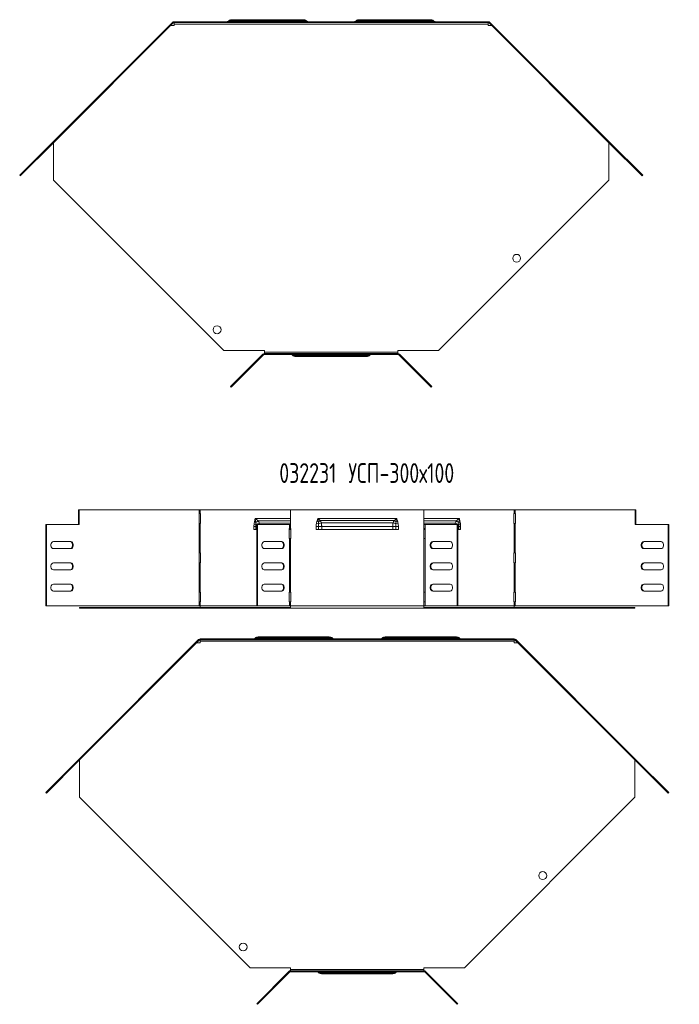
# Model space of a CAD drawing. Header units: millimetres. Extents: x -54 to 5795, y -1527 to 480.
# Tile 10 of 16: x 2865 to 3533, y -1527 to -531. Entities that reach past the tile are written whole.
import ezdxf

# ---------------------------------------------------------------- set-up
doc = ezdxf.new("R2010")
doc.units = ezdxf.units.MM
doc.styles.add('SLDTEXTSTYLE4', font='TXT', dxfattribs={"width": 0.7, "bigfont": 'bigfont'})

msp = doc.modelspace()

# ---------------------------------------------------------------- linework, layer by layer
at = {"color": 7, "linetype": 'Continuous', "lineweight": 15}
for p, q in [((2898.39, -655.27), (3019.79, -533.87)), ((2899.03, -655.91), (3020.43, -534.51)), ((3021.49, -537.07), (3017.86, -537.07)), ((3020.43, -534.51), (3019.79, -533.87)), ((3021.49, -533.17), (3021.49, -534.07)), ((3021.49, -533.17), (3339.09, -533.17)), ((3021.49, -534.07), (3339.09, -534.07)), ((3021.49, -534.07), (3021.49, -535.57)), ((3021.49, -535.57), (3339.09, -535.57)), ((3021.49, -535.57), (3021.49, -537.07)), ((3153.34, -532.75), (3078.67, -532.75)), ((3152.29, -531.87), (3079.72, -531.87)), ((3152.01, -531.17), (3080.01, -531.17)), ((3281.9, -532.75), (3207.23, -532.75)), ((3280.85, -531.87), (3208.28, -531.87)), ((3280.57, -531.17), (3208.57, -531.17)), ((3339.09, -533.17), (3339.09, -534.07)), ((3339.09, -535.57), (3339.09, -534.07)), ((3339.09, -537.07), (3339.09, -535.57)), ((3342.71, -537.07), (3339.09, -537.07)), ((3340.15, -534.51), (3340.78, -533.87)), ((3340.15, -534.51), (3461.55, -655.91)), ((3340.78, -533.87), (3462.18, -655.27)), ((2898.39, -655.27), (2865.11, -688.55)), ((2899.03, -655.91), (2865.74, -689.19)), ((2898.39, -655.27), (2899.03, -655.91)), ((2899.29, -655.64), (2899.29, -693.28)), ((3461.29, -693.28), (3461.29, -655.64)), ((3462.18, -655.27), (3461.55, -655.91)), ((3494.83, -689.19), (3461.55, -655.91)), ((3495.47, -688.55), (3462.18, -655.27)), ((2865.11, -688.55), (2865.74, -689.19)), ((2899.29, -693.28), (3071.77, -865.77)), ((3288.8, -865.77), (3461.29, -693.28)), ((3495.47, -688.55), (3494.83, -689.19)), ((3071.77, -865.77), (3112.79, -865.77)), ((3112.79, -865.77), (3112.79, -867.27)), ((3247.79, -865.77), (3288.8, -865.77)), ((3247.79, -867.27), (3247.79, -865.77)), ((3078.56, -902), (3111.09, -869.47)), ((3079.19, -902.64), (3111.73, -870.11)), ((3111.09, -869.47), (3111.73, -870.11)), ((3247.79, -867.27), (3112.79, -867.27)), ((3112.79, -867.27), (3112.79, -868.77)), ((3247.79, -868.77), (3112.79, -868.77)), ((3112.79, -869.67), (3112.79, -868.77)), ((3247.79, -869.67), (3112.79, -869.67)), ((3142.95, -870.09), (3217.62, -870.09)), ((3144, -870.97), (3216.57, -870.97)), ((3144.29, -871.67), (3216.29, -871.67)), ((3247.79, -868.77), (3247.79, -867.27)), ((3247.79, -869.67), (3247.79, -868.77)), ((3249.48, -869.47), (3248.85, -870.11)), ((3281.38, -902.64), (3248.85, -870.11)), ((3282.01, -902), (3249.48, -869.47)), ((3078.56, -902), (3079.19, -902.64)), ((3282.01, -902), (3281.38, -902.64)), ((2924.77, -1026.67), (2925.4, -1026.67)), ((2924.77, -1041.67), (2924.77, -1026.67)), ((2925.4, -1041.67), (2925.4, -1026.67)), ((2925.4, -1026.67), (3046.8, -1026.67)), ((3046.8, -1030.67), (3046.64, -1030.67)), ((3046.64, -1030.67), (3046.64, -1040.67)), ((3046.8, -1026.67), (3046.8, -1030.67)), ((3047.86, -1026.67), (3046.8, -1026.67)), ((3046.8, -1030.67), (3047.86, -1030.67)), ((3047.86, -1030.67), (3047.86, -1026.67)), ((3047.86, -1026.67), (3139.17, -1026.67)), ((3048.1, -1030.67), (3047.86, -1030.67)), ((3048.1, -1040.67), (3048.1, -1030.67)), ((3139.17, -1035.47), (3103.29, -1035.47)), ((3139.17, -1026.67), (3139.17, -1041.67)), ((3274.17, -1026.67), (3139.17, -1026.67)), ((3166.67, -1035.47), (3246.67, -1035.47)), ((3274.17, -1026.67), (3274.17, -1041.67)), ((3274.17, -1026.67), (3365.47, -1026.67)), ((3310.05, -1035.47), (3274.17, -1035.47)), ((3365.47, -1030.67), (3365.23, -1030.67)), ((3365.23, -1030.67), (3365.23, -1040.67)), ((3365.47, -1026.67), (3365.47, -1030.67)), ((3366.53, -1026.67), (3365.47, -1026.67)), ((3365.47, -1030.67), (3366.53, -1030.67)), ((3366.53, -1030.67), (3366.53, -1026.67)), ((3366.53, -1026.67), (3487.93, -1026.67)), ((3366.69, -1030.67), (3366.53, -1030.67)), ((3366.69, -1040.67), (3366.69, -1030.67)), ((3487.93, -1041.67), (3487.93, -1026.67)), ((3488.56, -1026.67), (3487.93, -1026.67)), ((3488.56, -1041.67), (3488.56, -1026.67)), ((2891.49, -1123.97), (2891.49, -1041.67)), ((2891.49, -1041.67), (2892.12, -1041.67)), ((2892.12, -1123.97), (2892.12, -1041.67)), ((2892.12, -1041.67), (2925.4, -1041.67)), ((3046.64, -1040.67), (3046.8, -1040.67)), ((3046.8, -1040.67), (3046.8, -1070.32)), ((3047.86, -1040.67), (3046.8, -1040.67)), ((3047.86, -1070.32), (3047.86, -1040.67)), ((3047.86, -1040.67), (3048.1, -1040.67)), ((3102.09, -1046.67), (3102.09, -1043.58)), ((3102.09, -1043.58), (3103.99, -1043.58)), ((3102.23, -1041.63), (3104.01, -1041.89)), ((3102.59, -1039.43), (3103.88, -1039.68)), ((3103.99, -1043.58), (3103.99, -1046.67)), ((3103.99, -1043.58), (3104.94, -1043.58)), ((3104.94, -1123.97), (3104.94, -1041.67)), ((3104.94, -1041.67), (3105.57, -1041.67)), ((3105.57, -1123.97), (3105.57, -1041.67)), ((3105.57, -1041.67), (3138.1, -1041.67)), ((3139.17, -1038.01), (3106.41, -1038.01)), ((3139.17, -1040.23), (3107.5, -1040.23)), ((3107.5, -1040.23), (3107.64, -1041.67)), ((3138.1, -1041.67), (3138.1, -1045.67)), ((3138.1, -1041.67), (3139.17, -1041.67)), ((3139.17, -1041.67), (3139.17, -1045.67)), ((3165.04, -1043.58), (3167.51, -1043.58)), ((3165.04, -1046.67), (3165.04, -1043.58)), ((3165.33, -1040.68), (3167.54, -1041.14)), ((3165.86, -1038.47), (3167.38, -1038.93)), ((3167.51, -1043.58), (3167.51, -1046.67)), ((3167.51, -1043.58), (3170.67, -1043.58)), ((3169.33, -1037.67), (3244, -1037.67)), ((3170.38, -1039.9), (3242.95, -1039.9)), ((3170.67, -1043.58), (3170.67, -1046.67)), ((3170.67, -1043.58), (3242.67, -1043.58)), ((3242.67, -1043.58), (3245.82, -1043.58)), ((3242.67, -1046.67), (3242.67, -1043.58)), ((3245.79, -1041.14), (3248.01, -1040.68)), ((3245.82, -1046.67), (3245.82, -1043.58)), ((3245.82, -1043.58), (3248.29, -1043.58)), ((3245.95, -1038.93), (3247.47, -1038.47)), ((3248.29, -1043.58), (3248.29, -1046.67)), ((3306.92, -1038.01), (3274.17, -1038.01)), ((3305.83, -1040.23), (3274.17, -1040.23)), ((3274.17, -1045.67), (3274.17, -1041.67)), ((3274.17, -1041.67), (3275.23, -1041.67)), ((3275.23, -1045.67), (3275.23, -1041.67)), ((3307.76, -1041.67), (3275.23, -1041.67)), ((3305.69, -1041.67), (3305.83, -1040.23)), ((3307.76, -1041.67), (3307.76, -1123.97)), ((3308.39, -1041.67), (3307.76, -1041.67)), ((3308.39, -1041.67), (3308.39, -1123.97)), ((3308.39, -1043.58), (3309.34, -1043.58)), ((3309.32, -1041.89), (3311.1, -1041.63)), ((3309.34, -1043.58), (3311.24, -1043.58)), ((3309.34, -1046.67), (3309.34, -1043.58)), ((3309.45, -1039.68), (3310.74, -1039.43)), ((3311.24, -1043.58), (3311.24, -1046.67)), ((3365.23, -1040.67), (3365.47, -1040.67)), ((3365.47, -1040.67), (3365.47, -1070.32)), ((3366.53, -1040.67), (3365.47, -1040.67)), ((3366.53, -1070.32), (3366.53, -1040.67)), ((3366.53, -1040.67), (3366.69, -1040.67)), ((3521.21, -1041.67), (3487.93, -1041.67)), ((3521.21, -1041.67), (3521.21, -1123.97)), ((3521.84, -1041.67), (3521.21, -1041.67)), ((3521.84, -1041.67), (3521.84, -1123.97)), ((3102.09, -1046.67), (3104.94, -1046.67)), ((3138.1, -1045.67), (3137.94, -1045.67)), ((3137.94, -1045.67), (3137.94, -1055.67)), ((3137.94, -1046.67), (3139.4, -1046.67)), ((3139.17, -1045.67), (3138.1, -1045.67)), ((3139.4, -1045.67), (3139.17, -1045.67)), ((3139.4, -1055.67), (3139.4, -1045.67)), ((3167.51, -1046.67), (3165.04, -1046.67)), ((3170.67, -1046.67), (3167.51, -1046.67)), ((3170.67, -1046.67), (3242.67, -1046.67)), ((3245.82, -1046.67), (3242.67, -1046.67)), ((3248.29, -1046.67), (3245.82, -1046.67)), ((3274.17, -1045.67), (3273.93, -1045.67)), ((3273.93, -1045.67), (3273.93, -1055.67)), ((3273.93, -1046.67), (3275.39, -1046.67)), ((3275.23, -1045.67), (3274.17, -1045.67)), ((3275.23, -1045.67), (3275.39, -1045.67)), ((3275.39, -1045.67), (3275.39, -1055.67)), ((3308.39, -1046.67), (3311.24, -1046.67)), ((2899.19, -1058.97), (2916.87, -1058.97)), ((3130.32, -1058.97), (3112.64, -1058.97)), ((3137.94, -1055.67), (3138.1, -1055.67)), ((3138.1, -1055.67), (3138.1, -1109.97)), ((3138.1, -1055.67), (3139.17, -1055.67)), ((3139.17, -1055.67), (3139.17, -1109.97)), ((3139.17, -1055.67), (3139.4, -1055.67)), ((3273.93, -1055.67), (3274.17, -1055.67)), ((3274.17, -1109.97), (3274.17, -1055.67)), ((3274.17, -1055.67), (3275.23, -1055.67)), ((3275.23, -1109.97), (3275.23, -1055.67)), ((3275.39, -1055.67), (3275.23, -1055.67)), ((3300.69, -1058.97), (3283.01, -1058.97)), ((3514.14, -1058.97), (3496.46, -1058.97)), ((2916.87, -1065.97), (2899.19, -1065.97)), ((3046.8, -1070.32), (3046.64, -1070.32)), ((3046.64, -1070.32), (3046.64, -1080.32)), ((3046.8, -1070.32), (3047.86, -1070.32)), ((3048.1, -1070.32), (3047.86, -1070.32)), ((3048.1, -1080.32), (3048.1, -1070.32)), ((3112.64, -1065.97), (3130.32, -1065.97)), ((3283.01, -1065.97), (3300.69, -1065.97)), ((3365.47, -1070.32), (3365.23, -1070.32)), ((3365.23, -1070.32), (3365.23, -1080.32)), ((3365.47, -1070.32), (3366.53, -1070.32)), ((3366.69, -1070.32), (3366.53, -1070.32)), ((3366.69, -1080.32), (3366.69, -1070.32)), ((3496.46, -1065.97), (3514.14, -1065.97)), ((2899.19, -1080.47), (2916.87, -1080.47)), ((3046.64, -1080.32), (3046.8, -1080.32)), ((3046.8, -1080.32), (3046.8, -1109.97)), ((3047.86, -1080.32), (3046.8, -1080.32)), ((3047.86, -1109.97), (3047.86, -1080.32)), ((3047.86, -1080.32), (3048.1, -1080.32)), ((3130.32, -1080.47), (3112.64, -1080.47)), ((3300.69, -1080.47), (3283.01, -1080.47)), ((3365.23, -1080.32), (3365.47, -1080.32)), ((3365.47, -1080.32), (3365.47, -1109.97)), ((3366.53, -1080.32), (3365.47, -1080.32)), ((3366.53, -1109.97), (3366.53, -1080.32)), ((3366.53, -1080.32), (3366.69, -1080.32)), ((3514.14, -1080.47), (3496.46, -1080.47)), ((2916.87, -1087.47), (2899.19, -1087.47)), ((3112.64, -1087.47), (3130.32, -1087.47)), ((3283.01, -1087.47), (3300.69, -1087.47)), ((3496.46, -1087.47), (3514.14, -1087.47)), ((2916.87, -1101.97), (2899.19, -1101.97)), ((3130.32, -1101.97), (3112.64, -1101.97)), ((3283.01, -1101.97), (3300.69, -1101.97)), ((3496.46, -1101.97), (3514.14, -1101.97)), ((2899.19, -1108.97), (2916.87, -1108.97)), ((3046.8, -1109.97), (3046.64, -1109.97)), ((3046.64, -1109.97), (3046.64, -1119.97)), ((3046.8, -1109.97), (3047.86, -1109.97)), ((3048.1, -1109.97), (3047.86, -1109.97)), ((3048.1, -1119.97), (3048.1, -1109.97)), ((3112.64, -1108.97), (3130.32, -1108.97)), ((3138.1, -1109.97), (3137.94, -1109.97)), ((3137.94, -1109.97), (3137.94, -1119.97)), ((3139.17, -1109.97), (3138.1, -1109.97)), ((3139.4, -1109.97), (3139.17, -1109.97)), ((3139.4, -1119.97), (3139.4, -1109.97)), ((3274.17, -1109.97), (3273.93, -1109.97)), ((3273.93, -1109.97), (3273.93, -1119.97)), ((3275.23, -1109.97), (3274.17, -1109.97)), ((3275.23, -1109.97), (3275.39, -1109.97)), ((3275.39, -1109.97), (3275.39, -1119.97)), ((3300.69, -1108.97), (3283.01, -1108.97)), ((3365.47, -1109.97), (3365.23, -1109.97)), ((3365.23, -1109.97), (3365.23, -1119.97)), ((3365.47, -1109.97), (3366.53, -1109.97)), ((3366.69, -1109.97), (3366.53, -1109.97)), ((3366.69, -1119.97), (3366.69, -1109.97)), ((3514.14, -1108.97), (3496.46, -1108.97)), ((2891.49, -1123.97), (2892.12, -1123.97)), ((3046.8, -1123.97), (2892.12, -1123.97)), ((3046.64, -1119.97), (3046.8, -1119.97)), ((3046.8, -1119.97), (3046.8, -1123.97)), ((3047.86, -1119.97), (3046.8, -1119.97)), ((3046.8, -1123.97), (3047.86, -1123.97)), ((3047.86, -1123.97), (3047.86, -1119.97)), ((3047.86, -1119.97), (3048.1, -1119.97)), ((3047.86, -1123.97), (3047.86, -1125.47)), ((3104.94, -1123.97), (3047.86, -1123.97)), ((3104.94, -1123.97), (3105.57, -1123.97)), ((3138.1, -1123.97), (3105.57, -1123.97)), ((3137.94, -1119.97), (3138.1, -1119.97)), ((3138.1, -1119.97), (3138.1, -1123.97)), ((3138.1, -1119.97), (3139.17, -1119.97)), ((3139.17, -1123.97), (3138.1, -1123.97)), ((3139.17, -1119.97), (3139.17, -1123.97)), ((3139.17, -1119.97), (3139.4, -1119.97)), ((3274.17, -1123.97), (3139.17, -1123.97)), ((3139.17, -1126.37), (3139.17, -1123.97)), ((3273.93, -1119.97), (3274.17, -1119.97)), ((3274.17, -1123.97), (3274.17, -1119.97)), ((3274.17, -1119.97), (3275.23, -1119.97)), ((3275.23, -1123.97), (3274.17, -1123.97)), ((3274.17, -1123.97), (3274.17, -1126.37)), ((3275.23, -1123.97), (3275.23, -1119.97)), ((3275.39, -1119.97), (3275.23, -1119.97)), ((3307.76, -1123.97), (3275.23, -1123.97)), ((3308.39, -1123.97), (3307.76, -1123.97)), ((3365.47, -1123.97), (3308.39, -1123.97)), ((3365.23, -1119.97), (3365.47, -1119.97)), ((3365.47, -1119.97), (3365.47, -1123.97)), ((3366.53, -1119.97), (3365.47, -1119.97)), ((3365.47, -1125.47), (3365.47, -1123.97)), ((3365.47, -1123.97), (3366.53, -1123.97)), ((3366.53, -1123.97), (3366.53, -1119.97)), ((3366.53, -1119.97), (3366.69, -1119.97)), ((3521.21, -1123.97), (3366.53, -1123.97)), ((3521.84, -1123.97), (3521.21, -1123.97)), ((2925.67, -1125.47), (2925.67, -1126.37)), ((2925.67, -1125.47), (3098.15, -1125.47)), ((2925.67, -1126.37), (3098.15, -1126.37)), ((3098.15, -1125.47), (3098.15, -1126.37)), ((3098.15, -1125.47), (3139.17, -1125.47)), ((3098.15, -1126.37), (3139.17, -1126.37)), ((3274.17, -1126.37), (3139.17, -1126.37)), ((3274.17, -1125.47), (3315.18, -1125.47)), ((3274.17, -1126.37), (3315.18, -1126.37)), ((3315.18, -1125.47), (3315.18, -1126.37)), ((3315.18, -1125.47), (3487.67, -1125.47)), ((3315.18, -1126.37), (3487.67, -1126.37)), ((3487.67, -1125.47), (3487.67, -1126.37)), ((2924.77, -1279.49), (3046.17, -1158.09)), ((2925.4, -1280.13), (3046.8, -1158.73)), ((3047.86, -1161.29), (3044.24, -1161.29)), ((3046.8, -1158.73), (3046.17, -1158.09)), ((3047.86, -1157.39), (3047.86, -1158.29)), ((3047.86, -1157.39), (3365.47, -1157.39)), ((3047.86, -1158.29), (3365.47, -1158.29)), ((3047.86, -1158.29), (3047.86, -1159.79)), ((3047.86, -1159.79), (3365.47, -1159.79)), ((3047.86, -1159.79), (3047.86, -1161.29)), ((3179.72, -1156.97), (3105.05, -1156.97)), ((3178.67, -1156.09), (3106.1, -1156.09)), ((3178.39, -1155.39), (3106.39, -1155.39)), ((3308.28, -1156.97), (3233.61, -1156.97)), ((3307.23, -1156.09), (3234.66, -1156.09)), ((3306.95, -1155.39), (3234.95, -1155.39)), ((3365.47, -1157.39), (3365.47, -1158.29)), ((3365.47, -1159.79), (3365.47, -1158.29)), ((3365.47, -1161.29), (3365.47, -1159.79)), ((3369.09, -1161.29), (3365.47, -1161.29)), ((3366.53, -1158.73), (3367.16, -1158.09)), ((3366.53, -1158.73), (3487.93, -1280.13)), ((3367.16, -1158.09), (3488.56, -1279.49)), ((2891.49, -1312.77), (2924.77, -1279.49)), ((2892.12, -1313.41), (2925.4, -1280.13)), ((2924.77, -1279.49), (2925.4, -1280.13)), ((2925.67, -1279.86), (2925.67, -1317.5)), ((3487.67, -1317.5), (3487.67, -1279.86)), ((3488.56, -1279.49), (3487.93, -1280.13)), ((3521.21, -1313.41), (3487.93, -1280.13)), ((3521.84, -1312.77), (3488.56, -1279.49)), ((2891.49, -1312.77), (2892.12, -1313.41)), ((3521.84, -1312.77), (3521.21, -1313.41)), ((2925.67, -1317.5), (3098.15, -1489.99)), ((3315.18, -1489.99), (3487.67, -1317.5)), ((3098.15, -1489.99), (3139.17, -1489.99)), ((3139.17, -1489.99), (3139.17, -1491.49)), ((3139.17, -1491.49), (3139.17, -1492.99)), ((3274.17, -1491.49), (3139.17, -1491.49)), ((3274.17, -1492.99), (3139.17, -1492.99)), ((3139.17, -1493.89), (3139.17, -1492.99)), ((3274.17, -1489.99), (3315.18, -1489.99)), ((3274.17, -1491.49), (3274.17, -1489.99)), ((3274.17, -1492.99), (3274.17, -1491.49)), ((3274.17, -1493.89), (3274.17, -1492.99)), ((3104.94, -1526.22), (3137.47, -1493.69)), ((3105.57, -1526.86), (3138.1, -1494.33)), ((3137.47, -1493.69), (3138.1, -1494.33)), ((3274.17, -1493.89), (3139.17, -1493.89)), ((3169.33, -1494.31), (3244, -1494.31)), ((3170.38, -1495.19), (3242.95, -1495.19)), ((3170.67, -1495.89), (3242.67, -1495.89)), ((3275.86, -1493.69), (3275.23, -1494.33)), ((3307.76, -1526.86), (3275.23, -1494.33)), ((3308.39, -1526.22), (3275.86, -1493.69)), ((3104.94, -1526.22), (3105.57, -1526.86)), ((3308.39, -1526.22), (3307.76, -1526.86))]:
    msp.add_line(p, q, dxfattribs=at)
at = {"color": 7, "linetype": 'Continuous', "lineweight": 15, "flags": 128}
for points in [[(2899.19, -1065.97), (2898.35, -1065.76), (2897.6, -1065.16), (2897.05, -1064.22), (2896.76, -1063.08), (2896.76, -1061.87), (2897.05, -1060.72), (2897.6, -1059.79), (2898.35, -1059.19), (2899.19, -1058.97)], [(2916.24, -1058.97), (2917.08, -1059.19), (2917.83, -1059.79), (2918.38, -1060.72), (2918.67, -1061.87), (2918.67, -1063.08), (2918.38, -1064.22), (2917.83, -1065.16), (2917.08, -1065.76), (2916.24, -1065.97)], [(2916.87, -1058.97), (2917.72, -1059.19), (2918.46, -1059.79), (2919.02, -1060.72), (2919.31, -1061.87), (2919.31, -1063.08), (2919.02, -1064.22), (2918.46, -1065.16), (2917.72, -1065.76), (2916.87, -1065.97)], [(3112.64, -1058.97), (3111.8, -1059.19), (3111.05, -1059.79), (3110.5, -1060.72), (3110.21, -1061.87), (3110.21, -1063.08), (3110.5, -1064.22), (3111.05, -1065.16), (3111.8, -1065.76), (3112.64, -1065.97)], [(3129.69, -1058.97), (3130.53, -1059.19), (3131.28, -1059.79), (3131.83, -1060.72), (3132.12, -1061.87), (3132.12, -1063.08), (3131.83, -1064.22), (3131.28, -1065.16), (3130.53, -1065.76), (3129.69, -1065.97)], [(3130.32, -1065.97), (3131.17, -1065.76), (3131.91, -1065.16), (3132.47, -1064.22), (3132.76, -1063.08), (3132.76, -1061.87), (3132.47, -1060.72), (3131.91, -1059.79), (3131.17, -1059.19), (3130.32, -1058.97)], [(3283.01, -1058.97), (3282.16, -1059.19), (3281.42, -1059.79), (3280.87, -1060.72), (3280.57, -1061.87), (3280.57, -1063.08), (3280.87, -1064.22), (3281.42, -1065.16), (3282.16, -1065.76), (3283.01, -1065.97)], [(3283.64, -1058.97), (3282.8, -1059.19), (3282.05, -1059.79), (3281.5, -1060.72), (3281.21, -1061.87), (3281.21, -1063.08), (3281.5, -1064.22), (3282.05, -1065.16), (3282.8, -1065.76), (3283.64, -1065.97)], [(3300.69, -1065.97), (3301.53, -1065.76), (3302.28, -1065.16), (3302.83, -1064.22), (3303.12, -1063.08), (3303.12, -1061.87), (3302.83, -1060.72), (3302.28, -1059.79), (3301.53, -1059.19), (3300.69, -1058.97)], [(3496.46, -1058.97), (3495.61, -1059.19), (3494.87, -1059.79), (3494.32, -1060.72), (3494.02, -1061.87), (3494.02, -1063.08), (3494.32, -1064.22), (3494.87, -1065.16), (3495.61, -1065.76), (3496.46, -1065.97)], [(3497.1, -1058.97), (3496.25, -1059.19), (3495.5, -1059.79), (3494.95, -1060.72), (3494.66, -1061.87), (3494.66, -1063.08), (3494.95, -1064.22), (3495.5, -1065.16), (3496.25, -1065.76), (3497.1, -1065.97)], [(3514.14, -1065.97), (3514.98, -1065.76), (3515.73, -1065.16), (3516.28, -1064.22), (3516.57, -1063.08), (3516.57, -1061.87), (3516.28, -1060.72), (3515.73, -1059.79), (3514.98, -1059.19), (3514.14, -1058.97)], [(2899.19, -1087.47), (2898.35, -1087.26), (2897.6, -1086.66), (2897.05, -1085.72), (2896.76, -1084.58), (2896.76, -1083.37), (2897.05, -1082.22), (2897.6, -1081.29), (2898.35, -1080.69), (2899.19, -1080.47)], [(2916.24, -1080.47), (2917.08, -1080.69), (2917.83, -1081.29), (2918.38, -1082.22), (2918.67, -1083.37), (2918.67, -1084.58), (2918.38, -1085.72), (2917.83, -1086.66), (2917.08, -1087.26), (2916.24, -1087.47)], [(2916.87, -1080.47), (2917.72, -1080.69), (2918.46, -1081.29), (2919.02, -1082.22), (2919.31, -1083.37), (2919.31, -1084.58), (2919.02, -1085.72), (2918.46, -1086.66), (2917.72, -1087.26), (2916.87, -1087.47)], [(3112.64, -1080.47), (3111.8, -1080.69), (3111.05, -1081.29), (3110.5, -1082.22), (3110.21, -1083.37), (3110.21, -1084.58), (3110.5, -1085.72), (3111.05, -1086.66), (3111.8, -1087.26), (3112.64, -1087.47)], [(3129.69, -1080.47), (3130.53, -1080.69), (3131.28, -1081.29), (3131.83, -1082.22), (3132.12, -1083.37), (3132.12, -1084.58), (3131.83, -1085.72), (3131.28, -1086.66), (3130.53, -1087.26), (3129.69, -1087.47)], [(3130.32, -1087.47), (3131.17, -1087.26), (3131.91, -1086.66), (3132.47, -1085.72), (3132.76, -1084.58), (3132.76, -1083.37), (3132.47, -1082.22), (3131.91, -1081.29), (3131.17, -1080.69), (3130.32, -1080.47)], [(3283.01, -1080.47), (3282.16, -1080.69), (3281.42, -1081.29), (3280.87, -1082.22), (3280.57, -1083.37), (3280.57, -1084.58), (3280.87, -1085.72), (3281.42, -1086.66), (3282.16, -1087.26), (3283.01, -1087.47)], [(3283.64, -1080.47), (3282.8, -1080.69), (3282.05, -1081.29), (3281.5, -1082.22), (3281.21, -1083.37), (3281.21, -1084.58), (3281.5, -1085.72), (3282.05, -1086.66), (3282.8, -1087.26), (3283.64, -1087.47)], [(3300.69, -1087.47), (3301.53, -1087.26), (3302.28, -1086.66), (3302.83, -1085.72), (3303.12, -1084.58), (3303.12, -1083.37), (3302.83, -1082.22), (3302.28, -1081.29), (3301.53, -1080.69), (3300.69, -1080.47)], [(3496.46, -1080.47), (3495.61, -1080.69), (3494.87, -1081.29), (3494.32, -1082.22), (3494.02, -1083.37), (3494.02, -1084.58), (3494.32, -1085.72), (3494.87, -1086.66), (3495.61, -1087.26), (3496.46, -1087.47)], [(3497.1, -1080.47), (3496.25, -1080.69), (3495.5, -1081.29), (3494.95, -1082.22), (3494.66, -1083.37), (3494.66, -1084.58), (3494.95, -1085.72), (3495.5, -1086.66), (3496.25, -1087.26), (3497.1, -1087.47)], [(3514.14, -1087.47), (3514.98, -1087.26), (3515.73, -1086.66), (3516.28, -1085.72), (3516.57, -1084.58), (3516.57, -1083.37), (3516.28, -1082.22), (3515.73, -1081.29), (3514.98, -1080.69), (3514.14, -1080.47)], [(2899.19, -1101.97), (2898.35, -1102.19), (2897.6, -1102.79), (2897.05, -1103.72), (2896.76, -1104.87), (2896.76, -1106.08), (2897.05, -1107.22), (2897.6, -1108.16), (2898.35, -1108.76), (2899.19, -1108.97)], [(2916.24, -1108.97), (2917.08, -1108.76), (2917.83, -1108.16), (2918.38, -1107.22), (2918.67, -1106.08), (2918.67, -1104.87), (2918.38, -1103.72), (2917.83, -1102.79), (2917.08, -1102.19), (2916.24, -1101.97)], [(2916.87, -1108.97), (2917.72, -1108.76), (2918.46, -1108.16), (2919.02, -1107.22), (2919.31, -1106.08), (2919.31, -1104.87), (2919.02, -1103.72), (2918.46, -1102.79), (2917.72, -1102.19), (2916.87, -1101.97)], [(3112.64, -1101.97), (3111.8, -1102.19), (3111.05, -1102.79), (3110.5, -1103.72), (3110.21, -1104.87), (3110.21, -1106.08), (3110.5, -1107.22), (3111.05, -1108.16), (3111.8, -1108.76), (3112.64, -1108.97)], [(3129.69, -1108.97), (3130.53, -1108.76), (3131.28, -1108.16), (3131.83, -1107.22), (3132.12, -1106.08), (3132.12, -1104.87), (3131.83, -1103.72), (3131.28, -1102.79), (3130.53, -1102.19), (3129.69, -1101.97)], [(3130.32, -1108.97), (3131.17, -1108.76), (3131.91, -1108.16), (3132.47, -1107.22), (3132.76, -1106.08), (3132.76, -1104.87), (3132.47, -1103.72), (3131.91, -1102.79), (3131.17, -1102.19), (3130.32, -1101.97)], [(3283.01, -1108.97), (3282.16, -1108.76), (3281.42, -1108.16), (3280.87, -1107.22), (3280.57, -1106.08), (3280.57, -1104.87), (3280.87, -1103.72), (3281.42, -1102.79), (3282.16, -1102.19), (3283.01, -1101.97)], [(3283.64, -1108.97), (3282.8, -1108.76), (3282.05, -1108.16), (3281.5, -1107.22), (3281.21, -1106.08), (3281.21, -1104.87), (3281.5, -1103.72), (3282.05, -1102.79), (3282.8, -1102.19), (3283.64, -1101.97)], [(3300.69, -1101.97), (3301.53, -1102.19), (3302.28, -1102.79), (3302.83, -1103.72), (3303.12, -1104.87), (3303.12, -1106.08), (3302.83, -1107.22), (3302.28, -1108.16), (3301.53, -1108.76), (3300.69, -1108.97)], [(3496.46, -1108.97), (3495.61, -1108.76), (3494.87, -1108.16), (3494.32, -1107.22), (3494.02, -1106.08), (3494.02, -1104.87), (3494.32, -1103.72), (3494.87, -1102.79), (3495.61, -1102.19), (3496.46, -1101.97)], [(3497.1, -1108.97), (3496.25, -1108.76), (3495.5, -1108.16), (3494.95, -1107.22), (3494.66, -1106.08), (3494.66, -1104.87), (3494.95, -1103.72), (3495.5, -1102.79), (3496.25, -1102.19), (3497.1, -1101.97)], [(3514.14, -1101.97), (3514.98, -1102.19), (3515.73, -1102.79), (3516.28, -1103.72), (3516.57, -1104.87), (3516.57, -1106.08), (3516.28, -1107.22), (3515.73, -1108.16), (3514.98, -1108.76), (3514.14, -1108.97)]]:
    msp.add_lwpolyline(points, dxfattribs=at)
at = {"color": 7, "linetype": 'Continuous', "lineweight": 15}
for centre in [(3367.97, -772.45), (3064.83, -844.68), (3394.35, -1396.67), (3091.21, -1468.9)]:
    msp.add_circle(centre, 4, dxfattribs=at)
for centre, radius, start, end in [((3021.49, -535.57), 2.4, 90, 135), ((3021.49, -535.57), 1.5, 90, 135), ((3074.39, -529.27), 3.9, 270, 309.16949), ((3074.66, -529.41), 3.76, 270.05661, 306.12406), ((3075.2, -529.56), 3.6, 270.03751, 294.9804), ((3077.85, -536.37), 3.72, 77.21938, 107.63122), ((3080.01, -536.17), 5, 90, 129.16949), ((3079.13, -536.24), 4.41, 82.33265, 120.66456), ((3152.01, -536.17), 5, 50.83051, 90), ((3152.88, -536.24), 4.41, 59.33544, 97.66735), ((3154.16, -536.37), 3.72, 72.36878, 102.78062), ((3157.35, -529.41), 3.76, 233.87594, 269.94339), ((3157.63, -529.27), 3.9, 230.83051, 270), ((3156.81, -529.56), 3.6, 245.0196, 269.96249), ((3202.95, -529.27), 3.9, 270, 309.16949), ((3203.22, -529.41), 3.76, 270.05661, 306.12406), ((3203.76, -529.56), 3.6, 270.03751, 294.9804), ((3206.41, -536.37), 3.72, 77.21938, 107.63122), ((3208.57, -536.17), 5, 90, 129.16949), ((3207.69, -536.24), 4.41, 82.33265, 120.66456), ((3280.57, -536.17), 5, 50.83051, 90), ((3281.44, -536.24), 4.41, 59.33544, 97.66735), ((3282.72, -536.37), 3.72, 72.36878, 102.78062), ((3285.91, -529.41), 3.76, 233.87594, 269.94339), ((3286.19, -529.27), 3.9, 230.83051, 270), ((3285.37, -529.56), 3.6, 245.0196, 269.96249), ((3339.09, -535.57), 2.4, 45, 90), ((3339.09, -535.57), 1.5, 45, 90), ((3112.79, -871.17), 2.4, 90, 135), ((3112.79, -871.17), 1.5, 90, 135), ((3138.67, -873.57), 3.9, 50.83051, 90), ((3138.94, -873.43), 3.76, 53.87594, 89.94339), ((3139.48, -873.27), 3.6, 65.0196, 89.96249), ((3142.13, -866.46), 3.72, 252.36878, 282.78062), ((3144.29, -866.67), 5, 230.83051, 270), ((3143.41, -866.6), 4.41, 239.33544, 277.66735), ((3216.29, -866.67), 5, 270, 309.16949), ((3217.16, -866.6), 4.41, 262.33265, 300.66456), ((3218.44, -866.46), 3.72, 257.21938, 287.63122), ((3221.63, -873.43), 3.76, 90.05661, 126.12406), ((3221.91, -873.57), 3.9, 90, 129.16949), ((3221.09, -873.27), 3.6, 90.03751, 114.9804), ((3247.79, -871.17), 2.4, 45, 90), ((3247.79, -871.17), 1.5, 45, 90), ((3115.15, -1053.97), 18.2, 118.6837, 128.24477), ((3112.38, -1055.08), 15.62, 108.17559, 122.40284), ((3176.72, -1051.3), 15.5, 118.48875, 127.06398), ((3174.23, -1052.59), 13.26, 106.89305, 120.30654), ((3239.1, -1052.59), 13.26, 59.69346, 73.10695), ((3236.61, -1051.3), 15.5, 52.93602, 61.51125), ((3300.95, -1055.08), 15.62, 57.59716, 71.82441), ((3298.18, -1053.97), 18.2, 51.75523, 61.3163), ((3047.86, -1159.79), 2.4, 90, 135), ((3047.86, -1159.79), 1.5, 90, 135), ((3100.76, -1153.49), 3.9, 270, 309.16949), ((3101.04, -1153.62), 3.76, 270.05661, 306.12406), ((3101.58, -1153.78), 3.6, 270.03751, 294.9804), ((3104.23, -1160.59), 3.72, 77.21938, 107.63122), ((3106.39, -1160.39), 5, 90, 129.16949), ((3105.51, -1160.46), 4.41, 82.33265, 120.66456), ((3178.39, -1160.39), 5, 50.83051, 90), ((3179.26, -1160.46), 4.41, 59.33544, 97.66735), ((3180.54, -1160.59), 3.72, 72.36878, 102.78062), ((3183.73, -1153.62), 3.76, 233.87594, 269.94339), ((3184.01, -1153.49), 3.9, 230.83051, 270), ((3183.19, -1153.78), 3.6, 245.0196, 269.96249), ((3229.32, -1153.49), 3.9, 270, 309.16949), ((3229.6, -1153.62), 3.76, 270.05661, 306.12406), ((3230.14, -1153.78), 3.6, 270.03751, 294.9804), ((3232.79, -1160.59), 3.72, 77.21938, 107.63122), ((3234.95, -1160.39), 5, 90, 129.16949), ((3234.07, -1160.46), 4.41, 82.33265, 120.66456), ((3306.95, -1160.39), 5, 50.83051, 90), ((3307.82, -1160.46), 4.41, 59.33544, 97.66735), ((3309.1, -1160.59), 3.72, 72.36878, 102.78062), ((3312.29, -1153.62), 3.76, 233.87594, 269.94339), ((3312.57, -1153.49), 3.9, 230.83051, 270), ((3311.75, -1153.78), 3.6, 245.0196, 269.96249), ((3365.47, -1159.79), 2.4, 45, 90), ((3365.47, -1159.79), 1.5, 45, 90), ((3139.17, -1495.39), 2.4, 90, 135), ((3274.17, -1495.39), 2.4, 45, 90), ((3139.17, -1495.39), 1.5, 90, 135), ((3165.04, -1497.79), 3.9, 50.83051, 90), ((3165.32, -1497.65), 3.76, 53.87594, 89.94339), ((3165.86, -1497.49), 3.6, 65.0196, 89.96249), ((3168.51, -1490.68), 3.72, 252.36878, 282.78062), ((3170.67, -1490.89), 5, 230.83051, 270), ((3169.79, -1490.82), 4.41, 239.33544, 277.66735), ((3242.67, -1490.89), 5, 270, 309.16949), ((3243.54, -1490.82), 4.41, 262.33265, 300.66456), ((3244.82, -1490.68), 3.72, 257.21938, 287.63122), ((3248.01, -1497.65), 3.76, 90.05661, 126.12406), ((3248.29, -1497.79), 3.9, 90, 129.16949), ((3247.47, -1497.49), 3.6, 90.03751, 114.9804), ((3274.17, -1495.39), 1.5, 45, 90)]:
    msp.add_arc(centre, radius, start, end, dxfattribs=at)
for points, knots in [([(3078.67, -532.75), (3078.25, -532.89), (3077.81, -533), (3076.91, -533.13), (3076.46, -533.17), (3076.01, -533.17)], [0, 0, 0, 0, 0.5, 0.5, 1, 1, 1, 1]), ([(3076.72, -532.83), (3076.61, -532.95), (3076.49, -533.03), (3076.25, -533.14), (3076.13, -533.17), (3076.01, -533.17)], [0, 0, 0, 0, 0.5, 0.5, 1, 1, 1, 1]), ([(3076.85, -532.29), (3076.85, -532.29), (3076.85, -532.3), (3076.86, -532.35), (3076.87, -532.39), (3076.88, -532.44)], [0, 0, 0, 0, 0.5, 0.5, 1, 1, 1, 1]), ([(3079.72, -531.87), (3079.58, -532.02), (3079.43, -532.17), (3079.08, -532.46), (3078.89, -532.61), (3078.67, -532.75)], [0, 0, 0, 0, 0.5, 0.5, 1, 1, 1, 1]), ([(3080.01, -531.17), (3080.01, -531.17), (3080, -531.18), (3079.98, -531.24), (3079.96, -531.29), (3079.89, -531.46), (3079.82, -531.64), (3079.72, -531.87)], [0, 0, 0, 0, 0.25, 0.25, 0.5, 0.5, 1, 1, 1, 1]), ([(3152.29, -531.87), (3152.19, -531.64), (3152.12, -531.46), (3152.05, -531.29), (3152.03, -531.24), (3152.01, -531.18), (3152.01, -531.17), (3152.01, -531.17)], [0, 0, 0, 0, 0.5, 0.5, 0.75, 0.75, 1, 1, 1, 1]), ([(3153.34, -532.75), (3153.12, -532.61), (3152.93, -532.46), (3152.58, -532.17), (3152.43, -532.02), (3152.29, -531.87)], [0, 0, 0, 0, 0.5, 0.5, 1, 1, 1, 1]), ([(3153.34, -532.75), (3153.77, -532.89), (3154.21, -533), (3155.1, -533.13), (3155.55, -533.17), (3156.01, -533.17)], [0, 0, 0, 0, 0.5, 0.5, 1, 1, 1, 1]), ([(3155.13, -532.44), (3155.15, -532.39), (3155.15, -532.35), (3155.16, -532.3), (3155.16, -532.29), (3155.16, -532.29)], [0, 0, 0, 0, 0.5, 0.5, 1, 1, 1, 1]), ([(3155.29, -532.83), (3155.41, -532.95), (3155.52, -533.03), (3155.76, -533.14), (3155.88, -533.17), (3156.01, -533.17)], [0, 0, 0, 0, 0.5, 0.5, 1, 1, 1, 1]), ([(3207.23, -532.75), (3206.81, -532.89), (3206.37, -533), (3205.47, -533.13), (3205.02, -533.17), (3204.57, -533.17)], [0, 0, 0, 0, 0.5, 0.5, 1, 1, 1, 1]), ([(3205.28, -532.83), (3205.17, -532.95), (3205.05, -533.03), (3204.81, -533.14), (3204.69, -533.17), (3204.57, -533.17)], [0, 0, 0, 0, 0.5, 0.5, 1, 1, 1, 1]), ([(3205.41, -532.29), (3205.41, -532.29), (3205.41, -532.3), (3205.42, -532.35), (3205.43, -532.39), (3205.44, -532.44)], [0, 0, 0, 0, 0.5, 0.5, 1, 1, 1, 1]), ([(3208.28, -531.87), (3208.14, -532.02), (3207.99, -532.17), (3207.64, -532.46), (3207.45, -532.61), (3207.23, -532.75)], [0, 0, 0, 0, 0.5, 0.5, 1, 1, 1, 1]), ([(3208.57, -531.17), (3208.57, -531.17), (3208.56, -531.18), (3208.54, -531.24), (3208.52, -531.29), (3208.45, -531.46), (3208.38, -531.64), (3208.28, -531.87)], [0, 0, 0, 0, 0.25, 0.25, 0.5, 0.5, 1, 1, 1, 1]), ([(3280.85, -531.87), (3280.75, -531.64), (3280.68, -531.46), (3280.61, -531.29), (3280.59, -531.24), (3280.57, -531.18), (3280.57, -531.17), (3280.57, -531.17)], [0, 0, 0, 0, 0.5, 0.5, 0.75, 0.75, 1, 1, 1, 1]), ([(3281.9, -532.75), (3281.68, -532.61), (3281.49, -532.46), (3281.14, -532.17), (3280.99, -532.02), (3280.85, -531.87)], [0, 0, 0, 0, 0.5, 0.5, 1, 1, 1, 1]), ([(3281.9, -532.75), (3282.33, -532.89), (3282.77, -533), (3283.66, -533.13), (3284.11, -533.17), (3284.57, -533.17)], [0, 0, 0, 0, 0.5, 0.5, 1, 1, 1, 1]), ([(3283.69, -532.44), (3283.71, -532.39), (3283.71, -532.35), (3283.72, -532.3), (3283.72, -532.29), (3283.72, -532.29)], [0, 0, 0, 0, 0.5, 0.5, 1, 1, 1, 1]), ([(3283.85, -532.83), (3283.97, -532.95), (3284.08, -533.03), (3284.32, -533.14), (3284.44, -533.17), (3284.57, -533.17)], [0, 0, 0, 0, 0.5, 0.5, 1, 1, 1, 1]), ([(3142.95, -870.09), (3142.53, -869.94), (3142.09, -869.84), (3141.19, -869.7), (3140.74, -869.67), (3140.29, -869.67)], [0, 0, 0, 0, 0.5, 0.5, 1, 1, 1, 1]), ([(3141, -870), (3140.89, -869.88), (3140.77, -869.8), (3140.53, -869.69), (3140.41, -869.67), (3140.29, -869.67)], [0, 0, 0, 0, 0.5, 0.5, 1, 1, 1, 1]), ([(3141.16, -870.39), (3141.15, -870.44), (3141.14, -870.48), (3141.13, -870.53), (3141.13, -870.54), (3141.13, -870.54)], [0, 0, 0, 0, 0.5, 0.5, 1, 1, 1, 1]), ([(3142.95, -870.09), (3143.17, -870.23), (3143.36, -870.37), (3143.71, -870.66), (3143.86, -870.81), (3144, -870.97)], [0, 0, 0, 0, 0.5, 0.5, 1, 1, 1, 1]), ([(3144, -870.97), (3144.1, -871.2), (3144.17, -871.37), (3144.24, -871.55), (3144.26, -871.59), (3144.28, -871.65), (3144.29, -871.67), (3144.29, -871.67)], [0, 0, 0, 0, 0.5, 0.5, 0.75, 0.75, 1, 1, 1, 1]), ([(3216.29, -871.67), (3216.29, -871.67), (3216.29, -871.65), (3216.31, -871.59), (3216.33, -871.55), (3216.4, -871.37), (3216.47, -871.2), (3216.57, -870.97)], [0, 0, 0, 0, 0.25, 0.25, 0.5, 0.5, 1, 1, 1, 1]), ([(3216.57, -870.97), (3216.71, -870.81), (3216.86, -870.66), (3217.21, -870.37), (3217.4, -870.23), (3217.62, -870.09)], [0, 0, 0, 0, 0.5, 0.5, 1, 1, 1, 1]), ([(3217.62, -870.09), (3218.05, -869.94), (3218.49, -869.84), (3219.38, -869.7), (3219.83, -869.67), (3220.29, -869.67)], [0, 0, 0, 0, 0.5, 0.5, 1, 1, 1, 1]), ([(3219.44, -870.54), (3219.44, -870.54), (3219.44, -870.53), (3219.43, -870.48), (3219.43, -870.44), (3219.41, -870.39)], [0, 0, 0, 0, 0.5, 0.5, 1, 1, 1, 1]), ([(3219.57, -870), (3219.69, -869.88), (3219.8, -869.8), (3220.04, -869.69), (3220.16, -869.67), (3220.29, -869.67)], [0, 0, 0, 0, 0.5, 0.5, 1, 1, 1, 1]), ([(3103.88, -1039.68), (3103.79, -1038.98), (3103.69, -1038.28), (3103.49, -1036.88), (3103.39, -1036.17), (3103.29, -1035.47)], [0, 0, 0, 0, 0.5, 0.5, 1, 1, 1, 1]), ([(3106.41, -1038.01), (3105.91, -1037.58), (3105.39, -1037.16), (3104.35, -1036.31), (3103.82, -1035.89), (3103.29, -1035.47)], [0, 0, 0, 0, 0.5, 0.5, 1, 1, 1, 1]), ([(3165.86, -1038.47), (3166.01, -1037.98), (3166.15, -1037.48), (3166.41, -1036.47), (3166.54, -1035.97), (3166.67, -1035.47)], [0, 0, 0, 0, 0.5, 0.5, 1, 1, 1, 1]), ([(3169.33, -1037.67), (3168.9, -1037.3), (3168.46, -1036.94), (3167.57, -1036.2), (3167.12, -1035.84), (3166.67, -1035.47)], [0, 0, 0, 0, 0.5, 0.5, 1, 1, 1, 1]), ([(3167.38, -1038.93), (3167.27, -1038.36), (3167.15, -1037.79), (3166.91, -1036.63), (3166.79, -1036.05), (3166.67, -1035.47)], [0, 0, 0, 0, 0.5, 0.5, 1, 1, 1, 1]), ([(3244, -1037.67), (3244.43, -1037.3), (3244.87, -1036.94), (3245.76, -1036.2), (3246.21, -1035.84), (3246.67, -1035.47)], [0, 0, 0, 0, 0.5, 0.5, 1, 1, 1, 1]), ([(3245.95, -1038.93), (3246.06, -1038.36), (3246.18, -1037.79), (3246.42, -1036.63), (3246.54, -1036.05), (3246.67, -1035.47)], [0, 0, 0, 0, 0.5, 0.5, 1, 1, 1, 1]), ([(3247.47, -1038.47), (3247.32, -1037.98), (3247.18, -1037.48), (3246.92, -1036.47), (3246.79, -1035.97), (3246.67, -1035.47)], [0, 0, 0, 0, 0.5, 0.5, 1, 1, 1, 1]), ([(3306.92, -1038.01), (3307.42, -1037.58), (3307.94, -1037.16), (3308.99, -1036.31), (3309.52, -1035.89), (3310.05, -1035.47)], [0, 0, 0, 0, 0.5, 0.5, 1, 1, 1, 1]), ([(3309.45, -1039.68), (3309.54, -1038.98), (3309.64, -1038.28), (3309.84, -1036.88), (3309.94, -1036.17), (3310.05, -1035.47)], [0, 0, 0, 0, 0.5, 0.5, 1, 1, 1, 1]), ([(3102.23, -1041.63), (3102.29, -1041.22), (3102.4, -1040.48), (3102.53, -1039.75), (3102.59, -1039.43)], [0, 0, 0, 0, 0.5538352, 1, 1, 1, 1]), ([(3103.88, -1039.68), (3103.89, -1039.87), (3103.93, -1040.3), (3103.97, -1041.03), (3103.99, -1041.58), (3104.01, -1041.89)], [0, 0, 0, 0, 0.254964, 0.584345, 1, 1, 1, 1]), ([(3106.41, -1038.01), (3106.63, -1038.36), (3106.83, -1038.72), (3107.19, -1039.47), (3107.36, -1039.85), (3107.5, -1040.23)], [0, 0, 0, 0, 0.5, 0.5, 1, 1, 1, 1]), ([(3165.04, -1043.58), (3165.04, -1043.09), (3165.07, -1042.6), (3165.16, -1041.64), (3165.23, -1041.16), (3165.33, -1040.68)], [0, 0, 0, 0, 0.5, 0.5, 1, 1, 1, 1]), ([(3165.33, -1040.68), (3165.4, -1040.31), (3165.48, -1039.94), (3165.66, -1039.2), (3165.75, -1038.84), (3165.86, -1038.47)], [0, 0, 0, 0, 0.5, 0.5, 1, 1, 1, 1]), ([(3167.54, -1041.14), (3167.53, -1041.55), (3167.52, -1041.95), (3167.51, -1042.76), (3167.51, -1043.17), (3167.51, -1043.58)], [0, 0, 0, 0, 0.5, 0.5, 1, 1, 1, 1]), ([(3169.33, -1037.67), (3169.55, -1038.03), (3169.74, -1038.39), (3170.09, -1039.14), (3170.24, -1039.52), (3170.38, -1039.9)], [0, 0, 0, 0, 0.5, 0.5, 1, 1, 1, 1]), ([(3170.38, -1039.9), (3170.48, -1040.48), (3170.55, -1041.08), (3170.62, -1042.01), (3170.64, -1042.32), (3170.66, -1042.95), (3170.67, -1043.26), (3170.67, -1043.58)], [0, 0, 0, 0, 0.5, 0.5, 0.75, 0.75, 1, 1, 1, 1]), ([(3242.67, -1043.58), (3242.67, -1043.26), (3242.67, -1042.95), (3242.69, -1042.32), (3242.71, -1042.01), (3242.78, -1041.08), (3242.85, -1040.48), (3242.95, -1039.9)], [0, 0, 0, 0, 0.25, 0.25, 0.5, 0.5, 1, 1, 1, 1]), ([(3242.95, -1039.9), (3243.09, -1039.52), (3243.24, -1039.14), (3243.59, -1038.39), (3243.78, -1038.03), (3244, -1037.67)], [0, 0, 0, 0, 0.5, 0.5, 1, 1, 1, 1]), ([(3245.82, -1043.58), (3245.82, -1043.17), (3245.82, -1042.76), (3245.81, -1041.95), (3245.8, -1041.55), (3245.79, -1041.14)], [0, 0, 0, 0, 0.5, 0.5, 1, 1, 1, 1]), ([(3247.47, -1038.47), (3247.58, -1038.84), (3247.67, -1039.2), (3247.85, -1039.94), (3247.93, -1040.31), (3248.01, -1040.68)], [0, 0, 0, 0, 0.5, 0.5, 1, 1, 1, 1]), ([(3248.01, -1040.68), (3248.11, -1041.16), (3248.17, -1041.64), (3248.27, -1042.6), (3248.29, -1043.09), (3248.29, -1043.58)], [0, 0, 0, 0, 0.5, 0.5, 1, 1, 1, 1]), ([(3305.83, -1040.23), (3305.97, -1039.85), (3306.14, -1039.47), (3306.5, -1038.72), (3306.7, -1038.36), (3306.92, -1038.01)], [0, 0, 0, 0, 0.5, 0.5, 1, 1, 1, 1]), ([(3309.32, -1041.89), (3309.33, -1041.65), (3309.35, -1041.22), (3309.38, -1040.62), (3309.42, -1040.12), (3309.44, -1039.81), (3309.45, -1039.68)], [0, 0, 0, 0, 0.320265, 0.590411, 0.815275, 1, 1, 1, 1]), ([(3310.74, -1039.43), (3310.77, -1039.58), (3310.83, -1039.91), (3310.92, -1040.43), (3311.01, -1041.01), (3311.07, -1041.41), (3311.1, -1041.63)], [0, 0, 0, 0, 0.209644, 0.446168, 0.709611, 1, 1, 1, 1]), ([(3105.05, -1156.97), (3104.62, -1157.11), (3104.18, -1157.22), (3103.29, -1157.35), (3102.84, -1157.39), (3102.39, -1157.39)], [0, 0, 0, 0, 0.5, 0.5, 1, 1, 1, 1]), ([(3103.1, -1157.05), (3102.99, -1157.17), (3102.87, -1157.25), (3102.63, -1157.36), (3102.51, -1157.39), (3102.39, -1157.39)], [0, 0, 0, 0, 0.5, 0.5, 1, 1, 1, 1]), ([(3103.23, -1156.51), (3103.23, -1156.51), (3103.23, -1156.52), (3103.24, -1156.57), (3103.25, -1156.61), (3103.26, -1156.66)], [0, 0, 0, 0, 0.5, 0.5, 1, 1, 1, 1]), ([(3106.1, -1156.09), (3105.96, -1156.24), (3105.81, -1156.39), (3105.46, -1156.68), (3105.27, -1156.83), (3105.05, -1156.97)], [0, 0, 0, 0, 0.5, 0.5, 1, 1, 1, 1]), ([(3106.39, -1155.39), (3106.39, -1155.39), (3106.38, -1155.4), (3106.36, -1155.46), (3106.34, -1155.51), (3106.27, -1155.68), (3106.2, -1155.86), (3106.1, -1156.09)], [0, 0, 0, 0, 0.25, 0.25, 0.5, 0.5, 1, 1, 1, 1]), ([(3178.67, -1156.09), (3178.57, -1155.86), (3178.5, -1155.68), (3178.43, -1155.51), (3178.41, -1155.46), (3178.39, -1155.4), (3178.39, -1155.39), (3178.39, -1155.39)], [0, 0, 0, 0, 0.5, 0.5, 0.75, 0.75, 1, 1, 1, 1]), ([(3179.72, -1156.97), (3179.5, -1156.83), (3179.31, -1156.68), (3178.96, -1156.39), (3178.81, -1156.24), (3178.67, -1156.09)], [0, 0, 0, 0, 0.5, 0.5, 1, 1, 1, 1]), ([(3179.72, -1156.97), (3180.15, -1157.11), (3180.59, -1157.22), (3181.48, -1157.35), (3181.93, -1157.39), (3182.39, -1157.39)], [0, 0, 0, 0, 0.5, 0.5, 1, 1, 1, 1]), ([(3181.51, -1156.66), (3181.52, -1156.61), (3181.53, -1156.57), (3181.54, -1156.52), (3181.54, -1156.51), (3181.54, -1156.51)], [0, 0, 0, 0, 0.5, 0.5, 1, 1, 1, 1]), ([(3181.67, -1157.05), (3181.78, -1157.17), (3181.9, -1157.25), (3182.14, -1157.36), (3182.26, -1157.39), (3182.39, -1157.39)], [0, 0, 0, 0, 0.5, 0.5, 1, 1, 1, 1]), ([(3233.61, -1156.97), (3233.18, -1157.11), (3232.74, -1157.22), (3231.85, -1157.35), (3231.4, -1157.39), (3230.95, -1157.39)], [0, 0, 0, 0, 0.5, 0.5, 1, 1, 1, 1]), ([(3231.66, -1157.05), (3231.55, -1157.17), (3231.43, -1157.25), (3231.19, -1157.36), (3231.07, -1157.39), (3230.95, -1157.39)], [0, 0, 0, 0, 0.5, 0.5, 1, 1, 1, 1]), ([(3231.79, -1156.51), (3231.79, -1156.51), (3231.79, -1156.52), (3231.8, -1156.57), (3231.81, -1156.61), (3231.82, -1156.66)], [0, 0, 0, 0, 0.5, 0.5, 1, 1, 1, 1]), ([(3234.66, -1156.09), (3234.52, -1156.24), (3234.37, -1156.39), (3234.02, -1156.68), (3233.83, -1156.83), (3233.61, -1156.97)], [0, 0, 0, 0, 0.5, 0.5, 1, 1, 1, 1]), ([(3234.95, -1155.39), (3234.95, -1155.39), (3234.94, -1155.4), (3234.92, -1155.46), (3234.9, -1155.51), (3234.83, -1155.68), (3234.76, -1155.86), (3234.66, -1156.09)], [0, 0, 0, 0, 0.25, 0.25, 0.5, 0.5, 1, 1, 1, 1]), ([(3307.23, -1156.09), (3307.13, -1155.86), (3307.06, -1155.68), (3306.99, -1155.51), (3306.97, -1155.46), (3306.95, -1155.4), (3306.95, -1155.39), (3306.95, -1155.39)], [0, 0, 0, 0, 0.5, 0.5, 0.75, 0.75, 1, 1, 1, 1]), ([(3308.28, -1156.97), (3308.06, -1156.83), (3307.87, -1156.68), (3307.52, -1156.39), (3307.37, -1156.24), (3307.23, -1156.09)], [0, 0, 0, 0, 0.5, 0.5, 1, 1, 1, 1]), ([(3308.28, -1156.97), (3308.71, -1157.11), (3309.15, -1157.22), (3310.04, -1157.35), (3310.49, -1157.39), (3310.95, -1157.39)], [0, 0, 0, 0, 0.5, 0.5, 1, 1, 1, 1]), ([(3310.07, -1156.66), (3310.08, -1156.61), (3310.09, -1156.57), (3310.1, -1156.52), (3310.1, -1156.51), (3310.1, -1156.51)], [0, 0, 0, 0, 0.5, 0.5, 1, 1, 1, 1]), ([(3310.23, -1157.05), (3310.34, -1157.17), (3310.46, -1157.25), (3310.7, -1157.36), (3310.82, -1157.39), (3310.95, -1157.39)], [0, 0, 0, 0, 0.5, 0.5, 1, 1, 1, 1]), ([(3169.33, -1494.31), (3168.9, -1494.16), (3168.46, -1494.06), (3167.57, -1493.92), (3167.12, -1493.89), (3166.67, -1493.89)], [0, 0, 0, 0, 0.5, 0.5, 1, 1, 1, 1]), ([(3167.38, -1494.22), (3167.27, -1494.1), (3167.15, -1494.02), (3166.91, -1493.91), (3166.79, -1493.89), (3166.67, -1493.89)], [0, 0, 0, 0, 0.5, 0.5, 1, 1, 1, 1]), ([(3167.54, -1494.61), (3167.53, -1494.66), (3167.52, -1494.7), (3167.51, -1494.75), (3167.51, -1494.76), (3167.51, -1494.76)], [0, 0, 0, 0, 0.5, 0.5, 1, 1, 1, 1]), ([(3169.33, -1494.31), (3169.55, -1494.45), (3169.74, -1494.59), (3170.09, -1494.88), (3170.24, -1495.03), (3170.38, -1495.19)], [0, 0, 0, 0, 0.5, 0.5, 1, 1, 1, 1]), ([(3170.38, -1495.19), (3170.48, -1495.42), (3170.55, -1495.59), (3170.62, -1495.77), (3170.64, -1495.81), (3170.66, -1495.87), (3170.67, -1495.89), (3170.67, -1495.89)], [0, 0, 0, 0, 0.5, 0.5, 0.75, 0.75, 1, 1, 1, 1]), ([(3242.67, -1495.89), (3242.67, -1495.89), (3242.67, -1495.87), (3242.69, -1495.81), (3242.71, -1495.77), (3242.78, -1495.59), (3242.85, -1495.42), (3242.95, -1495.19)], [0, 0, 0, 0, 0.25, 0.25, 0.5, 0.5, 1, 1, 1, 1]), ([(3242.95, -1495.19), (3243.09, -1495.03), (3243.24, -1494.88), (3243.59, -1494.59), (3243.78, -1494.45), (3244, -1494.31)], [0, 0, 0, 0, 0.5, 0.5, 1, 1, 1, 1]), ([(3244, -1494.31), (3244.43, -1494.16), (3244.87, -1494.06), (3245.76, -1493.92), (3246.21, -1493.89), (3246.67, -1493.89)], [0, 0, 0, 0, 0.5, 0.5, 1, 1, 1, 1]), ([(3245.82, -1494.76), (3245.82, -1494.76), (3245.82, -1494.75), (3245.81, -1494.7), (3245.8, -1494.66), (3245.79, -1494.61)], [0, 0, 0, 0, 0.5, 0.5, 1, 1, 1, 1]), ([(3245.95, -1494.22), (3246.06, -1494.1), (3246.18, -1494.02), (3246.42, -1493.91), (3246.54, -1493.89), (3246.67, -1493.89)], [0, 0, 0, 0, 0.5, 0.5, 1, 1, 1, 1])]:
    msp.add_open_spline(points, degree=3, knots=knots, dxfattribs=at)
for points in [[(3076.88, -532.44), (3076.85, -532.57), (3076.8, -532.7), (3076.72, -532.83)], [(3155.29, -532.83), (3155.22, -532.7), (3155.16, -532.57), (3155.13, -532.44)], [(3205.44, -532.44), (3205.41, -532.57), (3205.36, -532.7), (3205.28, -532.83)], [(3283.85, -532.83), (3283.78, -532.7), (3283.72, -532.57), (3283.69, -532.44)], [(3141, -870), (3141.08, -870.13), (3141.13, -870.26), (3141.16, -870.39)], [(3219.41, -870.39), (3219.44, -870.26), (3219.5, -870.13), (3219.57, -870)], [(3102.59, -1039.43), (3102.85, -1038.11), (3103.07, -1036.79), (3103.29, -1035.47)], [(3310.74, -1039.43), (3310.48, -1038.11), (3310.27, -1036.79), (3310.05, -1035.47)], [(3102.09, -1043.58), (3102.09, -1042.92), (3102.13, -1042.27), (3102.23, -1041.63)], [(3104.01, -1041.89), (3103.99, -1042.45), (3103.99, -1043.01), (3103.99, -1043.58)], [(3167.38, -1038.93), (3167.46, -1039.67), (3167.51, -1040.4), (3167.54, -1041.14)], [(3245.79, -1041.14), (3245.82, -1040.4), (3245.87, -1039.67), (3245.95, -1038.93)], [(3309.34, -1043.58), (3309.34, -1043.01), (3309.34, -1042.45), (3309.32, -1041.89)], [(3311.1, -1041.63), (3311.2, -1042.27), (3311.24, -1042.92), (3311.24, -1043.58)], [(3103.26, -1156.66), (3103.23, -1156.79), (3103.18, -1156.92), (3103.1, -1157.05)], [(3181.67, -1157.05), (3181.59, -1156.92), (3181.54, -1156.79), (3181.51, -1156.66)], [(3231.82, -1156.66), (3231.79, -1156.79), (3231.74, -1156.92), (3231.66, -1157.05)], [(3310.23, -1157.05), (3310.15, -1156.92), (3310.1, -1156.79), (3310.07, -1156.66)], [(3167.38, -1494.22), (3167.46, -1494.35), (3167.51, -1494.48), (3167.54, -1494.61)], [(3245.79, -1494.61), (3245.82, -1494.48), (3245.87, -1494.35), (3245.95, -1494.22)]]:
    msp.add_open_spline(points, degree=3, dxfattribs=at)

# ---------------------------------------------------------------- texts
at = {"color": 7, "linetype": 'Continuous', "lineweight": 0, "insert": (3127.8, -979.62), "char_height": 20, "attachment_point": 1, "style": 'SLDTEXTSTYLE4'}
msp.add_mtext('032231 \\M+18454\\M+18452\\M+18450-300\\M+18487100', dxfattribs=at)

doc.saveas('drawing.dxf')
